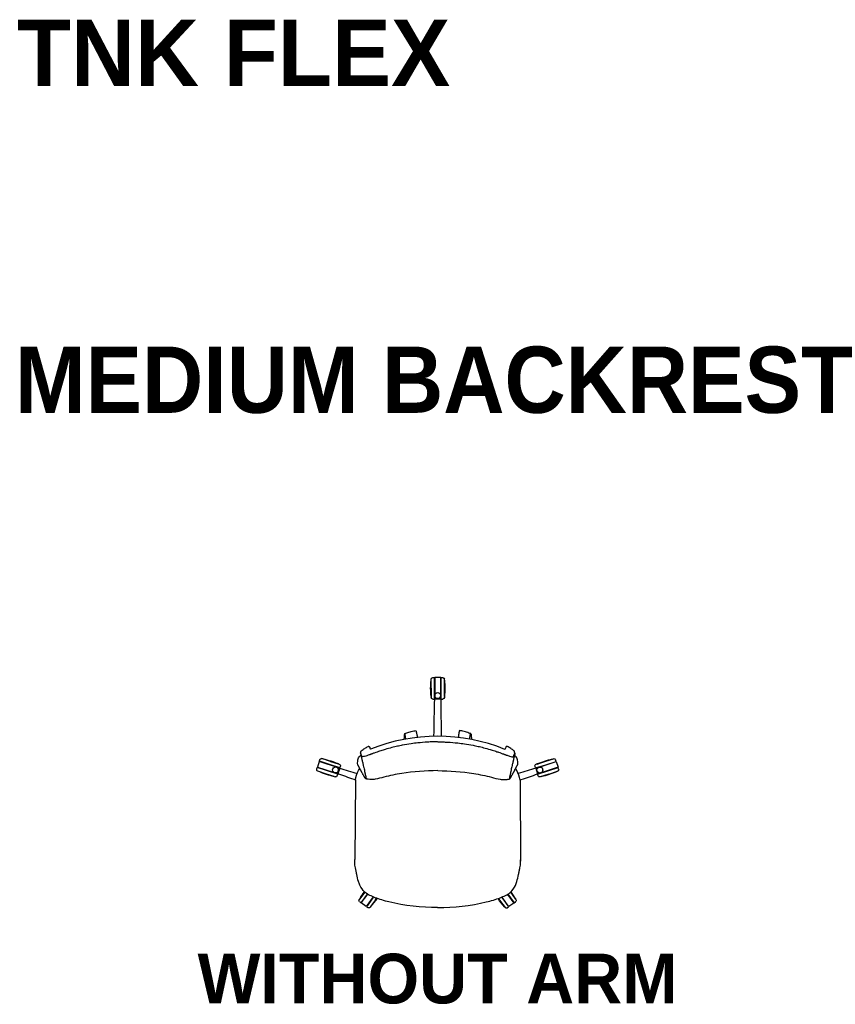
# Model space of a CAD drawing. Header units: metres. Extents: x 2.1 to 15.9, y -7.2 to 0.
# Tile 4 of 18: x 2.1 to 4.6, y -3 to 0. Entities that reach past the tile are written whole.
import ezdxf

# ---------------------------------------------------------------- set-up
doc = ezdxf.new("R2010")
doc.units = ezdxf.units.M
doc.header["$MEASUREMENT"] = 0
doc.layers.add('72_AIX_TNKFLEX_D2_ANY', color=251, linetype='Continuous')
doc.layers.add('72_EGR_BASE_TEXT', color=7, linetype='Continuous')
doc.styles.add('X3G_ENTITY_111E4', font='Montserrat-Bold.ttf', dxfattribs={"height": 0.2})
doc.styles.add('X3G_ENTITY_11274', font='Montserrat-Bold.ttf', dxfattribs={"height": 0.15})
doc.styles.add('X3G_ENTITY_9B', font='Montserrat-Bold.ttf', dxfattribs={"height": 0.2})

# ---------------------------------------------------------------- blocks, each defined once
blk = doc.blocks.new('72_AIX_TNKFLEX_D2_FRLEX_SIN_BRAZOS')
at = {"layer": '72_AIX_TNKFLEX_D2_ANY'}
for p, q in [((-0.0197, 0.6613), (-0.0197, 0.6888)), ((-0.0197, 0.6613), (-0.0197, 0.686)), ((-0.0147, 0.6938), (-0.0097, 0.6938)), ((-0.0097, 0.6613), (-0.0097, 0.6938)), ((0.0093, 0.6938), (-0.0087, 0.6938)), ((-0.0087, 0.6938), (-0.0087, 0.6441)), ((0.0093, 0.6419), (0.0093, 0.6938)), ((0.0103, 0.6613), (0.0103, 0.6938)), ((0.0103, 0.6938), (0.0153, 0.6938)), ((0.0203, 0.6613), (0.0203, 0.6888)), ((0.0203, 0.6613), (0.0203, 0.686)), ((-0.0197, 0.6613), (-0.0197, 0.6338)), ((-0.0197, 0.6365), (-0.0197, 0.6613)), ((-0.0097, 0.6408), (-0.0097, 0.6613)), ((0.0103, 0.6288), (0.0103, 0.6613)), ((0.0203, 0.6613), (0.0203, 0.6338)), ((0.0203, 0.6365), (0.0203, 0.6613)), ((-0.0147, 0.6288), (-0.0097, 0.6288)), ((-0.0097, 0.6394), (-0.0097, 0.6408)), ((-0.0097, 0.6385), (-0.0097, 0.6394)), ((-0.0097, 0.6288), (-0.0097, 0.6385)), ((-0.0087, 0.6441), (-0.0087, 0.6393)), ((-0.0087, 0.6393), (-0.0087, 0.6288)), ((0.009, 0.6288), (-0.0087, 0.6288)), ((0.0093, 0.6288), (0.009, 0.6288)), ((0.0093, 0.6393), (0.0093, 0.6419)), ((0.0093, 0.6389), (0.0093, 0.6393)), ((0.0093, 0.6389), (0.0093, 0.6389)), ((0.0093, 0.6374), (0.0093, 0.6389)), ((0.0093, 0.6288), (0.0093, 0.6374)), ((0.0103, 0.6288), (0.0153, 0.6288)), ((-0.3569, 0.4413), (-0.3554, 0.4461)), ((-0.3229, 0.4408), (-0.3491, 0.4493)), ((-0.3229, 0.4408), (-0.3465, 0.4484)), ((0.3233, 0.4404), (0.3495, 0.4489)), ((0.3233, 0.4404), (0.3469, 0.4481)), ((0.3573, 0.4409), (0.3558, 0.4457)), ((-0.3647, 0.4175), (-0.3631, 0.4223)), ((-0.3322, 0.4122), (-0.3631, 0.4223)), ((-0.3573, 0.4404), (-0.3628, 0.4232)), ((-0.3628, 0.4232), (-0.3155, 0.4078)), ((-0.2966, 0.4207), (-0.3573, 0.4404)), ((-0.326, 0.4313), (-0.3569, 0.4413)), ((-0.2951, 0.4212), (-0.326, 0.4313)), ((-0.3229, 0.4408), (-0.2968, 0.4323)), ((-0.2994, 0.4331), (-0.3229, 0.4408)), ((-0.2954, 0.4203), (-0.301, 0.4032)), ((-0.2954, 0.4203), (-0.2966, 0.4207)), ((-0.2951, 0.4212), (-0.2936, 0.426)), ((0.2955, 0.4209), (0.2939, 0.4257)), ((0.2955, 0.4209), (0.3264, 0.4309)), ((0.2958, 0.42), (0.297, 0.4203)), ((0.2958, 0.42), (0.3013, 0.4028)), ((0.297, 0.4203), (0.2995, 0.4212)), ((0.3233, 0.4404), (0.2972, 0.432)), ((0.2995, 0.4212), (0.3058, 0.4232)), ((0.2998, 0.4328), (0.3233, 0.4404)), ((0.3058, 0.4232), (0.3098, 0.4245)), ((0.3098, 0.4245), (0.3576, 0.44)), ((0.3632, 0.4229), (0.3158, 0.4075)), ((0.3264, 0.4309), (0.3573, 0.4409)), ((0.3326, 0.4119), (0.3635, 0.4219)), ((0.3576, 0.44), (0.3632, 0.4229)), ((0.365, 0.4172), (0.3635, 0.4219)), ((-0.3353, 0.4027), (-0.3615, 0.4112)), ((-0.3353, 0.4027), (-0.3588, 0.4104)), ((-0.3353, 0.4027), (-0.3092, 0.3942)), ((-0.3118, 0.3951), (-0.3353, 0.4027)), ((-0.3013, 0.4022), (-0.3322, 0.4122)), ((-0.3155, 0.4078), (-0.3136, 0.4072)), ((-0.3135, 0.4072), (-0.3135, 0.4072)), ((-0.3135, 0.4072), (-0.311, 0.4064)), ((-0.311, 0.4064), (-0.3105, 0.4063)), ((-0.3105, 0.4063), (-0.3102, 0.4061)), ((-0.3102, 0.4061), (-0.301, 0.4032)), ((-0.3029, 0.3974), (-0.3013, 0.4022)), ((0.3105, 0.4058), (0.3013, 0.4028)), ((0.3016, 0.4019), (0.3326, 0.4119)), ((0.3032, 0.3971), (0.3016, 0.4019)), ((0.3356, 0.4024), (0.3095, 0.3939)), ((0.3109, 0.4059), (0.3105, 0.4058)), ((0.3113, 0.4061), (0.3109, 0.4059)), ((0.3139, 0.4069), (0.3113, 0.4061)), ((0.3121, 0.3948), (0.3356, 0.4024)), ((0.3158, 0.4075), (0.3139, 0.4069)), ((0.3139, 0.4069), (0.3139, 0.4069)), ((0.3356, 0.4024), (0.3618, 0.4109)), ((0.3356, 0.4024), (0.3592, 0.41)), ((-0.2483, 0.3848), (-0.2499, 0.1443)), ((0.2486, 0.3845), (0.2499, 0.1396)), ((-0.2202, 0.0464), (-0.2364, 0.0241)), ((-0.2202, 0.0464), (-0.2348, 0.0264)), ((-0.2121, 0.0405), (-0.2313, 0.0142)), ((-0.2305, 0.0136), (-0.2112, 0.0401)), ((-0.2202, 0.0464), (-0.2201, 0.0466)), ((-0.2201, 0.0466), (-0.2202, 0.0464)), ((-0.1948, 0.032), (-0.2159, 0.003)), ((-0.212, 0.0406), (-0.2121, 0.0405)), ((-0.1939, 0.0316), (-0.196, 0.0287)), ((0.1932, 0.0311), (0.1952, 0.0283)), ((0.2151, 0.0026), (0.1941, 0.0315)), ((0.2106, 0.0395), (0.2297, 0.0131)), ((0.2114, 0.04), (0.2305, 0.0137)), ((0.2195, 0.0459), (0.2195, 0.0459)), ((0.2195, 0.0459), (0.2356, 0.0236)), ((0.2195, 0.0459), (0.2195, 0.0459)), ((0.2195, 0.0459), (0.234, 0.0259)), ((-0.2353, 0.0172), (-0.2313, 0.0142)), ((-0.2159, 0.003), (-0.2305, 0.0136)), ((-0.196, 0.0287), (-0.2151, 0.0024)), ((-0.2151, 0.0024), (-0.2111, -0.0005)), ((-0.1879, 0.0228), (-0.2041, 0.0006)), ((-0.1879, 0.0228), (-0.2025, 0.0028)), ((-0.1879, 0.0228), (-0.1842, 0.0279)), ((-0.1842, 0.0279), (-0.1879, 0.0228)), ((0.1871, 0.0224), (0.1835, 0.0274)), ((0.1835, 0.0274), (0.1871, 0.0224)), ((0.1871, 0.0224), (0.2033, 0.0002)), ((0.1871, 0.0224), (0.2016, 0.0024)), ((0.1952, 0.0283), (0.2143, 0.002)), ((0.2102, -0.0009), (0.2143, 0.002)), ((0.2297, 0.0131), (0.2151, 0.0026)), ((0.2305, 0.0137), (0.2345, 0.0167))]:
    blk.add_line(p, q, dxfattribs=at)
for centre in [(0.0003, 0.6393, -0.005), (-0.3082, 0.415, -0.005), (0.3086, 0.4146, -0.005)]:
    blk.add_circle(centre, 0.009, dxfattribs=at)
at = {"layer": '72_AIX_TNKFLEX_D2_ANY', "extrusion": (0, 0, -1)}
for centre, radius, start, end in [((-0.184, 0.6613), 0.2051, 353.0707, 6.9293), ((0.0147, 0.6888), 0.005, 360, 90), ((-0.0153, 0.6888), 0.005, 90, 180), ((0.1833, 0.6613), 0.2051, 173.0707, 186.9293), ((0.0147, 0.6338), 0.005, 270, 0), ((-0.0153, 0.6338), 0.005, 180, 270), ((0.3506, 0.4445), 0.005, 18, 108), ((0.3859, 0.2471), 0.2051, 101.0707, 114.9293), ((-0.3861, 0.2467), 0.2051, 65.1304, 78.989), ((-0.351, 0.4441), 0.005, 72.0597, 162.0597), ((0.3599, 0.416), 0.005, 288, 18), ((0.2983, 0.4275), 0.005, 108, 198), ((-0.2987, 0.4272), 0.005, 342.0597, 72.0597), ((-0.3603, 0.4156), 0.005, 162.0597, 252.0597), ((0.2724, 0.5964), 0.2051, 281.0707, 294.9293), ((0.3076, 0.399), 0.005, 198, 288), ((-0.3079, 0.3987), 0.005, 252.0597, 342.0597), ((-0.2729, 0.5961), 0.2051, 245.1304, 258.989), ((0.0556, -0.0735), 0.2051, 29.1304, 36.1872), ((-0.0546, -0.0736), 0.2051, 144.0155, 150.989), ((0.2324, 0.0212), 0.005, 306.0597, 36.0597), ((0.2081, 0.0035), 0.005, 216.0597, 306.0597), ((0.3525, 0.1427), 0.2051, 214.1994, 222.989), ((-0.352, 0.1419), 0.2051, 317.1304, 325.9047), ((-0.2073, 0.0031), 0.005, 234.0597, 324.0597), ((-0.2316, 0.0207), 0.005, 144.0597, 234.0597)]:
    blk.add_arc(centre, radius, start, end, dxfattribs=at)
at = {"layer": '72_AIX_TNKFLEX_D2_ANY'}
for centre, radius, start, end in [((0.0003, 0.6393), 0.009, 341.4426, 353.0124), ((0.0003, 0.6393), 0.009, 360, 10.5314), ((0.0003, 0.6393), 0.009, 356.8248, 0), ((0.0003, 0.6393), 0.009, 353.1052, 356.7553), ((0, -0.021), 0.5378, 67.8316, 112.1087), ((-0.3082, 0.415), 0.009, 254.3163, 60.4857), ((0.3086, 0.4146), 0.009, 286.3175, 107.9403), ((-0.3082, 0.415), 0.009, 253.6228, 254.3163), ((0.3086, 0.4146), 0.009, 285.624, 286.3175)]:
    blk.add_arc(centre, radius, start, end, dxfattribs=at)
for centre, major_axis, ratio, start_param, end_param in [((0.0003, 0.6393), (0.00853, -0.00287), 0.000279, 0, 0.001114), ((0.0004, 0.6393), (0.00882, 0.00164), 0.000043, 0, 0.000172), ((0.0003, 0.6393), (0.00899, -0.00051), 0.000303, 0, 0.001213), ((0.0003, 0.6393), (0.00893, -0.00109), 0.000405, 0, 0.001618), ((-0.2079, 0.4821), (0.003, 0.00034), 0.996355, 0.235657, 0.325678), ((-0.1915, 0.479), (-0.00085, 0.00288), 0.000095, 0.000003, 0.004774), ((0.2057, 0.476), (-0.00279, 0.00112), 0.995715, -0.01381, 0.027282), ((-0.2162, 0.4562), (0.00215, 0.00194), 0.00011, 0, 0.000468), ((-0.1743, 0.4633), (-0.00353, 0.00718), 0.106196, -0.034288, 0), ((-0.3082, 0.415), (0.00443, 0.00783), 0.000717, 0, 0.002868), ((0.2296, 0.0755), (0.00751, -0.00274), 0.000101, 0, 0.000895), ((0.145, 0.0244), (0.00191, -0.00777), 0.00003, 0, 0.000972)]:
    blk.add_ellipse(centre, major_axis=major_axis, ratio=ratio, start_param=start_param, end_param=end_param, dxfattribs=at)
at = {"layer": '72_AIX_TNKFLEX_D2_ANY', "extrusion": (0, 0, -1)}
for centre, major_axis, ratio, start_param, end_param in [((-0.2053, 0.4762), (0.00279, 0.00111), 0.995715, -0.01381, 0.027282), ((0.1919, 0.4788), (0.00086, 0.00287), 0.000095, 0.000003, 0.004774), ((0.2083, 0.4819), (-0.003, 0.00034), 0.996355, 0.235657, 0.325678), ((0.1747, 0.4631), (0.00354, 0.00717), 0.106196, -0.034288, 0), ((0.2166, 0.4559), (-0.00215, 0.00194), 0.00011, 0, 0.000468), ((-0.2296, 0.0757), (-0.00752, -0.00274), 0.000101, 0, 0.000895), ((-0.145, 0.0245), (-0.00192, -0.00777), 0.00003, 0, 0.000972)]:
    blk.add_ellipse(centre, major_axis=major_axis, ratio=ratio, start_param=start_param, end_param=end_param, dxfattribs=at)
at = {"layer": '72_AIX_TNKFLEX_D2_ANY'}
for points in [[(-0.0111, 0.5168), (-0.0105, 0.5545), (-0.0098, 0.5921), (-0.0087, 0.6288)], [(-0.0092, 0.6298), (-0.0092, 0.6298), (-0.0092, 0.6298), (-0.0092, 0.6298)], [(0.009, 0.6298), (0.009, 0.6298), (0.009, 0.6298), (0.009, 0.6298)], [(0.0093, 0.6288), (0.0097, 0.5921), (0.0103, 0.5545), (0.011, 0.5168)], [(-0.0623, 0.5189), (-0.0622, 0.5187), (-0.0622, 0.5185), (-0.0622, 0.5182)], [(0.0627, 0.5188), (0.0627, 0.5186), (0.0627, 0.5184), (0.0626, 0.5182)], [(-0.2298, 0.4731), (-0.2267, 0.4755), (-0.2235, 0.4779), (-0.2202, 0.48)], [(-0.2202, 0.48), (-0.2168, 0.4821), (-0.2134, 0.4842), (-0.2099, 0.486)], [(-0.2051, 0.4833), (-0.2046, 0.4822), (-0.2039, 0.4807), (-0.2032, 0.479)], [(-0.2032, 0.479), (-0.203, 0.4785), (-0.2028, 0.4779), (-0.2025, 0.4774)], [(-0.1924, 0.4818), (-0.1924, 0.4818), (-0.1924, 0.4818), (-0.1924, 0.4818)], [(0.1928, 0.4816), (0.1928, 0.4816), (0.1928, 0.4816), (0.1928, 0.4816)], [(0.2036, 0.4788), (0.2034, 0.4783), (0.2032, 0.4777), (0.2029, 0.4772)], [(0.2055, 0.4831), (0.205, 0.482), (0.2043, 0.4805), (0.2036, 0.4788)], [(0.2206, 0.4798), (0.2172, 0.4819), (0.2139, 0.484), (0.2103, 0.4858)], [(0.2302, 0.4728), (0.2271, 0.4753), (0.224, 0.4776), (0.2206, 0.4798)], [(-0.2329, 0.4662), (-0.2325, 0.4663), (-0.2322, 0.4664), (-0.2322, 0.4664)], [(0.2333, 0.466), (0.2329, 0.4661), (0.2326, 0.4662), (0.2326, 0.4662)], [(-0.2969, 0.4207), (-0.2969, 0.4207), (-0.2969, 0.4207), (-0.2969, 0.4207)], [(-0.2954, 0.4203), (-0.2789, 0.4152), (-0.2609, 0.4097), (-0.2429, 0.4042)], [(-0.2413, 0.4319), (-0.2415, 0.4345), (-0.2419, 0.437), (-0.2407, 0.4455)], [(-0.2412, 0.4318), (-0.2412, 0.4318), (-0.2413, 0.4319), (-0.2413, 0.4319)], [(-0.2411, 0.4313), (-0.2412, 0.4314), (-0.2412, 0.4316), (-0.2412, 0.4318)], [(-0.2409, 0.4305), (-0.241, 0.4308), (-0.2411, 0.431), (-0.2411, 0.4313)], [(-0.2406, 0.43), (-0.2407, 0.4302), (-0.2408, 0.4304), (-0.2409, 0.4305)], [(-0.2407, 0.4455), (-0.2407, 0.4455), (-0.2407, 0.4455), (-0.2407, 0.4455)], [(-0.2405, 0.4299), (-0.2405, 0.4299), (-0.2405, 0.4299), (-0.2406, 0.43)], [(-0.2401, 0.4292), (-0.2402, 0.4294), (-0.2404, 0.4296), (-0.2405, 0.4299)], [(-0.2395, 0.4283), (-0.2397, 0.4286), (-0.2399, 0.4289), (-0.2401, 0.4292)], [(-0.2392, 0.4279), (-0.2393, 0.428), (-0.2394, 0.4282), (-0.2395, 0.4283)], [(-0.2388, 0.4272), (-0.2389, 0.4274), (-0.239, 0.4276), (-0.2392, 0.4279)], [(-0.2384, 0.4266), (-0.2385, 0.4268), (-0.2386, 0.427), (-0.2388, 0.4272)], [(-0.2384, 0.4265), (-0.2384, 0.4265), (-0.2384, 0.4266), (-0.2384, 0.4266)], [(-0.238, 0.4258), (-0.2381, 0.426), (-0.2382, 0.4263), (-0.2384, 0.4265)], [(-0.2376, 0.4251), (-0.2377, 0.4253), (-0.2379, 0.4256), (-0.238, 0.4258)], [(-0.2375, 0.4248), (-0.2375, 0.4249), (-0.2376, 0.425), (-0.2376, 0.4251)], [(-0.2373, 0.4244), (-0.2374, 0.4246), (-0.2374, 0.4247), (-0.2375, 0.4248)], [(-0.2367, 0.4231), (-0.2369, 0.4235), (-0.2371, 0.424), (-0.2373, 0.4244)], [(-0.2363, 0.4223), (-0.2364, 0.4226), (-0.2365, 0.4228), (-0.2367, 0.4231)], [(-0.2358, 0.4213), (-0.236, 0.4216), (-0.2362, 0.422), (-0.2363, 0.4223)], [(0.2362, 0.4211), (0.2364, 0.4214), (0.2365, 0.4217), (0.2367, 0.4221)], [(0.2367, 0.4221), (0.2368, 0.4223), (0.2369, 0.4226), (0.237, 0.4228)], [(0.237, 0.4228), (0.2372, 0.4233), (0.2374, 0.4237), (0.2377, 0.4242)], [(0.2377, 0.4242), (0.2377, 0.4243), (0.2378, 0.4244), (0.2379, 0.4246)], [(0.2379, 0.4246), (0.2379, 0.4247), (0.2379, 0.4248), (0.238, 0.4249)], [(0.238, 0.4249), (0.2381, 0.4251), (0.2382, 0.4253), (0.2383, 0.4256)], [(0.2383, 0.4256), (0.2385, 0.4258), (0.2386, 0.426), (0.2387, 0.4262)], [(0.2387, 0.4262), (0.2387, 0.4263), (0.2388, 0.4263), (0.2388, 0.4263)], [(0.2388, 0.4263), (0.2389, 0.4265), (0.239, 0.4267), (0.2391, 0.4269)], [(0.2391, 0.4269), (0.2393, 0.4272), (0.2394, 0.4274), (0.2396, 0.4276)], [(0.2396, 0.4276), (0.2397, 0.4278), (0.2397, 0.4279), (0.2398, 0.4281)], [(0.2398, 0.4281), (0.24, 0.4283), (0.2402, 0.4286), (0.2404, 0.4289)], [(0.2404, 0.4289), (0.2406, 0.4292), (0.2407, 0.4294), (0.2409, 0.4296)], [(0.2409, 0.4297), (0.241, 0.4299), (0.2411, 0.4301), (0.2412, 0.4303)], [(0.2409, 0.4296), (0.2409, 0.4296), (0.2409, 0.4297), (0.2409, 0.4297)], [(0.2416, 0.4317), (0.2419, 0.4342), (0.2422, 0.4367), (0.2411, 0.4452)], [(0.2411, 0.4452), (0.2411, 0.4452), (0.2411, 0.4452), (0.2411, 0.4452)], [(0.2412, 0.4303), (0.2413, 0.4305), (0.2414, 0.4308), (0.2415, 0.431)], [(0.2415, 0.431), (0.2415, 0.4312), (0.2416, 0.4314), (0.2416, 0.4315)], [(0.2416, 0.4315), (0.2416, 0.4316), (0.2416, 0.4316), (0.2416, 0.4317)], [(0.2958, 0.42), (0.2792, 0.4149), (0.2612, 0.4095), (0.2432, 0.404)], [(0.2972, 0.4204), (0.2972, 0.4204), (0.2972, 0.4204), (0.2972, 0.4204)], [(-0.2522, 0.3861), (-0.269, 0.3919), (-0.2857, 0.3977), (-0.301, 0.4032)], [(0.2525, 0.3859), (0.2693, 0.3916), (0.2861, 0.3974), (0.3013, 0.4028)], [(0.3087, 0.4052), (0.3087, 0.4052), (0.3087, 0.4052), (0.3087, 0.4052)], [(-0.2485, 0.3848), (-0.2497, 0.3853), (-0.251, 0.3857), (-0.2522, 0.3861)], [(-0.2483, 0.3848), (-0.2484, 0.3848), (-0.2484, 0.3848), (-0.2485, 0.3848)], [(0.2486, 0.3845), (0.2487, 0.3845), (0.2487, 0.3846), (0.2488, 0.3846)], [(0.2488, 0.3846), (0.25, 0.385), (0.2513, 0.3854), (0.2525, 0.3859)], [(-0.2498, 0.1355), (-0.2498, 0.1384), (-0.2499, 0.1414), (-0.2499, 0.1443)], [(-0.2482, 0.1196), (-0.2493, 0.1248), (-0.2498, 0.1301), (-0.2498, 0.1355)], [(0.2483, 0.1194), (0.2494, 0.1245), (0.2499, 0.1299), (0.2499, 0.1352)], [(0.2499, 0.1352), (0.2499, 0.1382), (0.2499, 0.1411), (0.2499, 0.1441)], [(-0.2371, 0.073), (-0.2378, 0.0747), (-0.2384, 0.0765), (-0.2389, 0.0784)], [(-0.2389, 0.0784), (-0.2389, 0.0784), (-0.2389, 0.0784), (-0.2389, 0.0784)], [(0.2371, 0.0727), (0.2378, 0.0745), (0.2384, 0.0763), (0.2389, 0.0781)], [(0.2389, 0.0781), (0.2389, 0.0781), (0.2389, 0.0781), (0.2389, 0.0781)], [(-0.1887, 0.0295), (-0.1915, 0.0306), (-0.1944, 0.0317), (-0.1971, 0.0329)], [(0.1886, 0.0293), (0.1915, 0.0304), (0.1943, 0.0315), (0.1971, 0.0327)], [(-0.1469, 0.0167), (-0.1613, 0.0203), (-0.1756, 0.0246), (-0.1887, 0.0295)], [(-0.1887, 0.0295), (-0.1887, 0.0295), (-0.1887, 0.0295), (-0.1887, 0.0295)], [(-0.0001, 0), (-0.0494, 0.0001), (-0.0994, 0.005), (-0.1469, 0.0167)], [(0, 0), (0.0493, 0), (0.0994, 0.0049), (0.1469, 0.0166)], [(0.1469, 0.0166), (0.1613, 0.0201), (0.1755, 0.0244), (0.1886, 0.0293)], [(0.1886, 0.0293), (0.1886, 0.0293), (0.1886, 0.0293), (0.1886, 0.0293)]]:
    blk.add_open_spline(points, degree=3, dxfattribs=at)
for points, knots in [([(-0.0986, 0.5233), (-0.0987, 0.5234), (-0.099, 0.5246), (-0.0997, 0.5251), (-0.1007, 0.5208), (-0.1014, 0.5133), (-0.1017, 0.5077), (-0.1018, 0.507)], [142.432089, 142.432089, 142.432089, 142.432089, 145.030745, 167.34887, 191.841294, 220.533115, 224.400806, 224.400806, 224.400806, 224.400806]), ([(-0.0994, 0.5246), (-0.0974, 0.5253), (-0.0954, 0.5259), (-0.0912, 0.5273), (-0.0891, 0.528), (-0.0821, 0.5302), (-0.0772, 0.5316), (-0.07, 0.5333), (-0.0679, 0.5337), (-0.0657, 0.534)], [0, 0, 0, 0, 0.00633567, 0.00633567, 0.01349146, 0.01349146, 0.02978368, 0.02978368, 0.03638422, 0.03638422, 0.03638422, 0.03638422]), ([(-0.0964, 0.508), (-0.0964, 0.5083), (-0.0966, 0.5104), (-0.0969, 0.5142), (-0.0975, 0.5186), (-0.0981, 0.5212), (-0.0985, 0.5227), (-0.0986, 0.5233)], [59.457011, 59.457011, 59.457011, 59.457011, 64.275446, 91.314614, 112.775044, 130.889517, 142.432089, 142.432089, 142.432089, 142.432089]), ([(-0.0655, 0.5337), (-0.0651, 0.5324), (-0.0648, 0.531), (-0.0641, 0.528), (-0.0638, 0.5264), (-0.0633, 0.5238), (-0.0631, 0.5229), (-0.0627, 0.5209), (-0.0625, 0.5199), (-0.0623, 0.5189)], [0, 0, 0, 0, 0.00430464, 0.00430464, 0.0095042, 0.0095042, 0.01246603, 0.01246603, 0.01558511, 0.01558511, 0.01558511, 0.01558511]), ([(-0.0622, 0.5182), (-0.0621, 0.5169), (-0.062, 0.5157), (-0.0619, 0.5142), (-0.0619, 0.5137), (-0.0619, 0.5132)], [0, 0, 0, 0, 0.004827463, 0.004827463, 0.00725176, 0.00725176, 0.00725176, 0.00725176]), ([(0.0626, 0.5182), (0.0625, 0.5169), (0.0625, 0.5157), (0.0624, 0.5141), (0.0624, 0.5136), (0.0623, 0.5131)], [0, 0, 0, 0, 0.004827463, 0.004827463, 0.00725176, 0.00725176, 0.00725176, 0.00725176]), ([(0.066, 0.5337), (0.0656, 0.5323), (0.0652, 0.5309), (0.0646, 0.5279), (0.0642, 0.5263), (0.0637, 0.5238), (0.0635, 0.5228), (0.0632, 0.5209), (0.0629, 0.5198), (0.0627, 0.5188)], [0, 0, 0, 0, 0.00430464, 0.00430464, 0.0095042, 0.0095042, 0.01246603, 0.01246603, 0.01558511, 0.01558511, 0.01558511, 0.01558511]), ([(0.0999, 0.5245), (0.0979, 0.5251), (0.0959, 0.5258), (0.0917, 0.5272), (0.0895, 0.5279), (0.0826, 0.5301), (0.0777, 0.5315), (0.0705, 0.5332), (0.0683, 0.5336), (0.0662, 0.5339)], [0, 0, 0, 0, 0.00633567, 0.00633567, 0.01349146, 0.01349146, 0.02978368, 0.02978368, 0.03638422, 0.03638422, 0.03638422, 0.03638422]), ([(0.0969, 0.5079), (0.0969, 0.5082), (0.0971, 0.5103), (0.0974, 0.5141), (0.098, 0.5185), (0.0985, 0.5211), (0.0989, 0.5226), (0.0991, 0.5232)], [59.457011, 59.457011, 59.457011, 59.457011, 64.275446, 91.314614, 112.775044, 130.889517, 142.432089, 142.432089, 142.432089, 142.432089]), ([(0.0991, 0.5232), (0.0991, 0.5233), (0.0995, 0.5245), (0.1002, 0.5249), (0.1012, 0.5207), (0.1018, 0.5132), (0.1022, 0.5076), (0.1022, 0.5069)], [142.432089, 142.432089, 142.432089, 142.432089, 145.030745, 167.34887, 191.841294, 220.533115, 224.400806, 224.400806, 224.400806, 224.400806]), ([(0, 0.4998), (-0.0051, 0.4998), (-0.0101, 0.4997), (-0.0202, 0.4995), (-0.0252, 0.4993), (-0.0403, 0.4984), (-0.0503, 0.4976), (-0.0669, 0.4958), (-0.0736, 0.4949), (-0.0891, 0.4927), (-0.0979, 0.4912), (-0.109, 0.489), (-0.1113, 0.4885), (-0.119, 0.4869), (-0.1243, 0.4857), (-0.1323, 0.4838), (-0.1352, 0.4831), (-0.1448, 0.4806), (-0.1515, 0.4787), (-0.1602, 0.4762), (-0.1623, 0.4755), (-0.1694, 0.4734), (-0.1741, 0.4718), (-0.1801, 0.4698), (-0.1815, 0.4693), (-0.1859, 0.4678), (-0.188, 0.4671), (-0.1925, 0.4654), (-0.1935, 0.4651), (-0.1966, 0.464), (-0.1974, 0.4637), (-0.1993, 0.4629), (-0.1999, 0.4627), (-0.2011, 0.4623), (-0.2016, 0.4621), (-0.2023, 0.4618), (-0.2025, 0.4617), (-0.2032, 0.4615), (-0.2035, 0.4614), (-0.2043, 0.4611), (-0.2047, 0.461), (-0.2056, 0.4606), (-0.2061, 0.4604), (-0.2102, 0.459), (-0.2135, 0.4579), (-0.2194, 0.4562), (-0.2219, 0.4556), (-0.2261, 0.4549), (-0.2272, 0.455), (-0.2278, 0.4552), (-0.2279, 0.4553), (-0.2281, 0.4554), (-0.2281, 0.4555), (-0.2282, 0.4556), (-0.2282, 0.4557), (-0.2283, 0.4559), (-0.2283, 0.4559), (-0.2284, 0.4562), (-0.2285, 0.4564), (-0.2287, 0.4567), (-0.2287, 0.4569), (-0.229, 0.4574), (-0.229, 0.4576), (-0.2293, 0.4581), (-0.2293, 0.4583), (-0.2296, 0.459), (-0.2297, 0.4592), (-0.23, 0.4597), (-0.2301, 0.4599), (-0.2303, 0.4604), (-0.2304, 0.4607), (-0.2306, 0.4612), (-0.2307, 0.4615), (-0.2312, 0.4626), (-0.2313, 0.4627), (-0.2316, 0.4635), (-0.2317, 0.4636), (-0.2317, 0.4637), (-0.2317, 0.4638), (-0.2319, 0.464), (-0.2319, 0.4642), (-0.2321, 0.4645), (-0.2321, 0.4646), (-0.2322, 0.4647), (-0.2322, 0.4648), (-0.2323, 0.4651), (-0.2324, 0.4653), (-0.2325, 0.4656), (-0.2326, 0.4657), (-0.2327, 0.4659), (-0.2327, 0.466), (-0.2328, 0.4661), (-0.2328, 0.4661), (-0.2329, 0.4662), (-0.2329, 0.4662), (-0.2329, 0.4662)], [0, 0, 0, 0, 1.50937, 1.50937, 3.018978, 3.018978, 6.038004, 6.038004, 8.045457, 8.045457, 10.712137, 10.712137, 11.420549, 11.420549, 13.035432, 13.035432, 13.890466, 13.890466, 15.944462, 15.944462, 16.592115, 16.592115, 18.145057, 18.145057, 18.625496, 18.625496, 19.545294, 19.545294, 19.929127, 19.929127, 20.083587, 20.083587, 20.332505, 20.332505, 20.481961, 20.481961, 20.555937, 20.555937, 20.674625, 20.674625, 20.802945, 20.802945, 20.981274, 20.981274, 22.159526, 22.159526, 23.350819, 23.350819, 24.708465, 24.708465, 24.999973, 24.999973, 25.268137, 25.268137, 25.535132, 25.535132, 25.829695, 25.829695, 25.976508, 25.976508, 26.197146, 26.197146, 26.307723, 26.307723, 26.442054, 26.442054, 26.628782, 26.628782, 26.754446, 26.754446, 26.862409, 26.862409, 26.947367, 26.947367, 27.255971, 27.255971, 27.314444, 27.314444, 27.326285, 27.326285, 27.392939, 27.392939, 27.407587, 27.407587, 27.424536, 27.424536, 27.453364, 27.453364, 27.479842, 27.479842, 27.503219, 27.503219, 27.514778, 27.514778, 27.553711, 27.553711, 27.553711, 27.553711]), ([(-0.2099, 0.486), (-0.2095, 0.4862), (-0.2092, 0.4863), (-0.2086, 0.4864), (-0.2082, 0.4864), (-0.2077, 0.4863), (-0.2075, 0.4862), (-0.2071, 0.4861), (-0.207, 0.486), (-0.2066, 0.4858), (-0.2065, 0.4856), (-0.2062, 0.4854), (-0.2061, 0.4853), (-0.2058, 0.4849), (-0.2057, 0.4847), (-0.2054, 0.4841), (-0.2052, 0.4836), (-0.205, 0.4831)], [0, 0, 0, 0, 0.00109493, 0.00109493, 0.00207451, 0.00207451, 0.00296168, 0.00296168, 0.0039244, 0.0039244, 0.00525911, 0.00525911, 0.00726734, 0.00726734, 0.01168658, 0.01168658, 0.02429163, 0.02429163, 0.02429163, 0.02429163]), ([(-0.2099, 0.486), (-0.2099, 0.486), (-0.2099, 0.486), (-0.2099, 0.486), (-0.2099, 0.486), (-0.2099, 0.486), (-0.2099, 0.486)], [31.15404722, 31.15404722, 31.15404722, 31.15404722, 31.155339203, 31.155339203, 31.155339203, 31.155339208, 31.155339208, 31.155339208, 31.155339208]), ([(0.0005, 0.4998), (0.0055, 0.4998), (0.0105, 0.4997), (0.0206, 0.4994), (0.0256, 0.4992), (0.0407, 0.4984), (0.0507, 0.4976), (0.0674, 0.4957), (0.074, 0.4949), (0.0895, 0.4926), (0.0983, 0.4911), (0.1094, 0.4889), (0.1118, 0.4884), (0.1194, 0.4868), (0.1247, 0.4856), (0.1328, 0.4836), (0.1356, 0.4829), (0.1452, 0.4805), (0.1519, 0.4786), (0.1606, 0.476), (0.1627, 0.4754), (0.1698, 0.4732), (0.1745, 0.4716), (0.1805, 0.4696), (0.1819, 0.4691), (0.1863, 0.4676), (0.1884, 0.4669), (0.1929, 0.4652), (0.194, 0.4649), (0.197, 0.4637), (0.1978, 0.4635), (0.1997, 0.4627), (0.2003, 0.4625), (0.2015, 0.462), (0.202, 0.4619), (0.2027, 0.4616), (0.2029, 0.4615), (0.2036, 0.4613), (0.2039, 0.4612), (0.2047, 0.4609), (0.2051, 0.4607), (0.206, 0.4604), (0.2065, 0.4602), (0.2106, 0.4588), (0.2139, 0.4577), (0.2198, 0.456), (0.2223, 0.4554), (0.2265, 0.4546), (0.2276, 0.4547), (0.2282, 0.455), (0.2283, 0.455), (0.2285, 0.4552), (0.2285, 0.4552), (0.2286, 0.4554), (0.2286, 0.4554), (0.2287, 0.4556), (0.2287, 0.4557), (0.2288, 0.456), (0.2289, 0.4561), (0.2291, 0.4565), (0.2291, 0.4566), (0.2294, 0.4572), (0.2294, 0.4573), (0.2297, 0.4578), (0.2297, 0.458), (0.23, 0.4588), (0.2301, 0.459), (0.2304, 0.4595), (0.2305, 0.4597), (0.2307, 0.4602), (0.2308, 0.4604), (0.231, 0.461), (0.2311, 0.4612), (0.2316, 0.4623), (0.2317, 0.4624), (0.232, 0.4632), (0.2321, 0.4634), (0.2321, 0.4635), (0.2322, 0.4635), (0.2323, 0.4638), (0.2323, 0.464), (0.2325, 0.4643), (0.2325, 0.4643), (0.2326, 0.4645), (0.2326, 0.4646), (0.2327, 0.4649), (0.2328, 0.465), (0.2329, 0.4653), (0.233, 0.4654), (0.2331, 0.4656), (0.2331, 0.4657), (0.2332, 0.4658), (0.2332, 0.4658), (0.2333, 0.4659), (0.2333, 0.466), (0.2333, 0.466)], [0, 0, 0, 0, 1.50937, 1.50937, 3.018978, 3.018978, 6.038004, 6.038004, 8.045457, 8.045457, 10.712137, 10.712137, 11.420549, 11.420549, 13.035432, 13.035432, 13.890466, 13.890466, 15.944462, 15.944462, 16.592115, 16.592115, 18.145057, 18.145057, 18.625496, 18.625496, 19.545294, 19.545294, 19.929127, 19.929127, 20.083587, 20.083587, 20.332505, 20.332505, 20.481961, 20.481961, 20.555937, 20.555937, 20.674625, 20.674625, 20.802945, 20.802945, 20.981274, 20.981274, 22.159526, 22.159526, 23.350819, 23.350819, 24.708465, 24.708465, 24.999973, 24.999973, 25.268137, 25.268137, 25.535132, 25.535132, 25.829695, 25.829695, 25.976508, 25.976508, 26.197146, 26.197146, 26.307723, 26.307723, 26.442054, 26.442054, 26.628782, 26.628782, 26.754446, 26.754446, 26.862409, 26.862409, 26.947367, 26.947367, 27.255971, 27.255971, 27.314444, 27.314444, 27.326285, 27.326285, 27.392939, 27.392939, 27.407587, 27.407587, 27.424536, 27.424536, 27.453364, 27.453364, 27.479842, 27.479842, 27.503219, 27.503219, 27.514778, 27.514778, 27.553711, 27.553711, 27.553711, 27.553711]), ([(0.2103, 0.4858), (0.21, 0.486), (0.2096, 0.4861), (0.209, 0.4862), (0.2087, 0.4862), (0.2082, 0.4861), (0.208, 0.486), (0.2076, 0.4859), (0.2074, 0.4858), (0.2071, 0.4855), (0.2069, 0.4854), (0.2066, 0.4852), (0.2065, 0.485), (0.2063, 0.4847), (0.2062, 0.4845), (0.2058, 0.4839), (0.2056, 0.4834), (0.2054, 0.4829)], [0, 0, 0, 0, 0.00109493, 0.00109493, 0.00207451, 0.00207451, 0.00296168, 0.00296168, 0.0039244, 0.0039244, 0.00525911, 0.00525911, 0.00726734, 0.00726734, 0.01168658, 0.01168658, 0.02429163, 0.02429163, 0.02429163, 0.02429163]), ([(0.2103, 0.4858), (0.2103, 0.4858), (0.2103, 0.4858), (0.2103, 0.4858), (0.2103, 0.4858), (0.2103, 0.4858), (0.2103, 0.4858)], [31.15404722, 31.15404722, 31.15404722, 31.15404722, 31.155339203, 31.155339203, 31.155339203, 31.155339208, 31.155339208, 31.155339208, 31.155339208]), ([(-0.2407, 0.4455), (-0.2405, 0.4474), (-0.2397, 0.4494), (-0.2374, 0.4535), (-0.2358, 0.4556), (-0.2332, 0.4582), (-0.2326, 0.4587), (-0.232, 0.4593)], [0, 0, 0, 0, 0.00900876, 0.00900876, 0.01811997, 0.01811997, 0.02084089, 0.02084089, 0.02084089, 0.02084089]), ([(-0.2329, 0.4662), (-0.2329, 0.4662), (-0.2329, 0.4662), (-0.233, 0.4662), (-0.233, 0.466), (-0.2329, 0.4655), (-0.2328, 0.465), (-0.2326, 0.4641), (-0.2325, 0.4637), (-0.2323, 0.4627), (-0.2321, 0.462), (-0.2318, 0.4607), (-0.2318, 0.4604), (-0.2316, 0.4599), (-0.2316, 0.4597), (-0.2315, 0.4592), (-0.2314, 0.4589), (-0.2311, 0.4575), (-0.231, 0.4571), (-0.2306, 0.4555), (-0.2305, 0.4549), (-0.2302, 0.4536), (-0.2301, 0.4532), (-0.2299, 0.4523), (-0.2298, 0.452), (-0.2295, 0.4509), (-0.2293, 0.4501), (-0.2287, 0.4475), (-0.2285, 0.4466), (-0.2281, 0.4449), (-0.2279, 0.4441), (-0.2273, 0.4415), (-0.2273, 0.4415), (-0.2263, 0.4372), (-0.2259, 0.4354), (-0.2251, 0.432), (-0.2248, 0.431), (-0.2233, 0.4246), (-0.2232, 0.4242), (-0.2222, 0.4199), (-0.2217, 0.4177), (-0.2211, 0.4154)], [27.553711, 27.553711, 27.553711, 27.553711, 27.557872, 27.557872, 27.625487, 27.625487, 27.705226, 27.705226, 27.742661, 27.742661, 27.819934, 27.819934, 27.845887, 27.845887, 27.859958, 27.859958, 27.889678, 27.889678, 27.980636, 27.980636, 28.062643, 28.062643, 28.108747, 28.108747, 28.142641, 28.142641, 28.208562, 28.208562, 28.242692, 28.242692, 28.275804, 28.275804, 28.342413, 28.342413, 28.396904, 28.396904, 28.430976, 28.430976, 28.497515, 28.497515, 28.570609, 28.570609, 28.570609, 28.570609]), ([(-0.2322, 0.4664), (-0.2319, 0.4677), (-0.2318, 0.4683), (-0.2316, 0.4692), (-0.2315, 0.4695), (-0.2314, 0.4701), (-0.2314, 0.4704), (-0.2313, 0.4707)], [0, 0, 0, 0, 0.001740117, 0.001740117, 0.002650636, 0.002650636, 0.003606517, 0.003606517, 0.003606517, 0.003606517]), ([(-0.2313, 0.4707), (-0.2313, 0.4709), (-0.2312, 0.4712), (-0.2309, 0.4718), (-0.2308, 0.4721), (-0.2303, 0.4726), (-0.2301, 0.4729), (-0.2298, 0.4731)], [0, 0, 0, 0, 0.001376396, 0.001376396, 0.002585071, 0.002585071, 0.003728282, 0.003728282, 0.003728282, 0.003728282]), ([(-0.2313, 0.4707), (-0.2313, 0.4707), (-0.2313, 0.4707), (-0.2313, 0.4707), (-0.2313, 0.4707), (-0.2313, 0.4707), (-0.2313, 0.4707)], [35.55275656, 35.55275656, 35.55275656, 35.55275656, 35.58255813, 35.58255813, 35.58255813, 35.58255888, 35.58255888, 35.58255888, 35.58255888]), ([(-0.2298, 0.4731), (-0.2298, 0.4731), (-0.2298, 0.4731), (-0.2298, 0.4731), (-0.2298, 0.4731), (-0.2298, 0.4731), (-0.2298, 0.4731)], [37.82206296, 37.82206296, 37.82206296, 37.82206296, 37.85586374, 37.85586374, 37.85586374, 37.8558644, 37.8558644, 37.8558644, 37.8558644]), ([(0.2333, 0.466), (0.2333, 0.466), (0.2333, 0.466), (0.2334, 0.4659), (0.2334, 0.4658), (0.2333, 0.4652), (0.2332, 0.4647), (0.233, 0.4638), (0.233, 0.4635), (0.2327, 0.4624), (0.2325, 0.4617), (0.2322, 0.4605), (0.2322, 0.4601), (0.232, 0.4597), (0.232, 0.4595), (0.2319, 0.459), (0.2318, 0.4586), (0.2315, 0.4572), (0.2314, 0.4569), (0.231, 0.4553), (0.2309, 0.4547), (0.2306, 0.4534), (0.2305, 0.453), (0.2303, 0.4521), (0.2302, 0.4517), (0.2299, 0.4507), (0.2297, 0.4498), (0.2291, 0.4473), (0.2289, 0.4464), (0.2285, 0.4447), (0.2283, 0.4439), (0.2277, 0.4413), (0.2277, 0.4413), (0.2267, 0.437), (0.2262, 0.4352), (0.2254, 0.4318), (0.2252, 0.4308), (0.2237, 0.4244), (0.2236, 0.4239), (0.2226, 0.4196), (0.2221, 0.4175), (0.2215, 0.4152)], [27.553711, 27.553711, 27.553711, 27.553711, 27.557872, 27.557872, 27.625487, 27.625487, 27.705226, 27.705226, 27.742661, 27.742661, 27.819934, 27.819934, 27.845887, 27.845887, 27.859958, 27.859958, 27.889678, 27.889678, 27.980636, 27.980636, 28.062643, 28.062643, 28.108747, 28.108747, 28.142641, 28.142641, 28.208562, 28.208562, 28.242692, 28.242692, 28.275804, 28.275804, 28.342413, 28.342413, 28.396904, 28.396904, 28.430976, 28.430976, 28.497515, 28.497515, 28.570609, 28.570609, 28.570609, 28.570609]), ([(0.2302, 0.4728), (0.2302, 0.4728), (0.2302, 0.4728), (0.2302, 0.4728), (0.2302, 0.4728), (0.2302, 0.4728), (0.2302, 0.4728)], [37.82206296, 37.82206296, 37.82206296, 37.82206296, 37.85586374, 37.85586374, 37.85586374, 37.8558644, 37.8558644, 37.8558644, 37.8558644]), ([(0.2317, 0.4704), (0.2317, 0.4707), (0.2316, 0.471), (0.2313, 0.4716), (0.2312, 0.4719), (0.2308, 0.4724), (0.2305, 0.4726), (0.2302, 0.4728)], [0, 0, 0, 0, 0.001376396, 0.001376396, 0.002585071, 0.002585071, 0.003728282, 0.003728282, 0.003728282, 0.003728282]), ([(0.2317, 0.4704), (0.2317, 0.4704), (0.2317, 0.4704), (0.2317, 0.4704), (0.2317, 0.4704), (0.2317, 0.4704), (0.2317, 0.4704)], [35.55275656, 35.55275656, 35.55275656, 35.55275656, 35.58255813, 35.58255813, 35.58255813, 35.58255888, 35.58255888, 35.58255888, 35.58255888]), ([(0.2326, 0.4662), (0.2323, 0.4675), (0.2322, 0.4681), (0.232, 0.4689), (0.232, 0.4692), (0.2318, 0.4698), (0.2318, 0.4701), (0.2317, 0.4704)], [0, 0, 0, 0, 0.001740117, 0.001740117, 0.002650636, 0.002650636, 0.003606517, 0.003606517, 0.003606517, 0.003606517]), ([(0.2411, 0.4452), (0.2408, 0.4472), (0.2401, 0.4492), (0.2378, 0.4533), (0.2362, 0.4554), (0.2336, 0.4579), (0.233, 0.4585), (0.2324, 0.4591)], [0, 0, 0, 0, 0.00900876, 0.00900876, 0.01811997, 0.01811997, 0.02084089, 0.02084089, 0.02084089, 0.02084089]), ([(-0.2483, 0.3848), (-0.2465, 0.3948), (-0.2432, 0.4047), (-0.2375, 0.4158), (-0.2363, 0.4178), (-0.2351, 0.4198)], [0.0104503, 0.0104503, 0.0104503, 0.0104503, 0.04094457, 0.04094457, 0.0480469, 0.0480469, 0.0480469, 0.0480469]), ([(-0.2211, 0.4154), (-0.2198, 0.4068), (-0.2193, 0.405), (-0.2187, 0.4025), (-0.2183, 0.4005), (-0.2179, 0.3989), (-0.2176, 0.3976), (-0.2173, 0.3966), (-0.2171, 0.3956), (-0.2169, 0.3946), (-0.2166, 0.3936), (-0.2164, 0.3925), (-0.2162, 0.3912), (-0.2161, 0.39), (-0.2161, 0.389), (-0.2163, 0.3885), (-0.2166, 0.3883), (-0.2171, 0.3885), (-0.2178, 0.3891), (-0.2186, 0.3901), (-0.2195, 0.3915), (-0.2206, 0.3932), (-0.2216, 0.3949), (-0.2225, 0.3964), (-0.2234, 0.3981), (-0.2246, 0.4004), (-0.2261, 0.4031), (-0.2273, 0.4054), (-0.2283, 0.4072), (-0.229, 0.4086), (-0.2297, 0.41), (-0.2305, 0.4113), (-0.2312, 0.4127), (-0.2319, 0.4141), (-0.2327, 0.4154), (-0.2335, 0.4168), (-0.2342, 0.4182), (-0.235, 0.4195), (-0.2355, 0.4206), (-0.2358, 0.4212), (-0.2358, 0.4213)], [0, 0, 0, 0, 0.062258, 0.097462, 0.132666, 0.16787, 0.185472, 0.203074, 0.220676, 0.238278, 0.25588, 0.273482, 0.308686, 0.34389, 0.379094, 0.414297, 0.449501, 0.484705, 0.519909, 0.555113, 0.590317, 0.625521, 0.660725, 0.678327, 0.695929, 0.731133, 0.766337, 0.801541, 0.819143, 0.836745, 0.854347, 0.871949, 0.889551, 0.907153, 0.924755, 0.942357, 0.959959, 0.97756, 0.995162, 1, 1, 1, 1]), ([(0.2215, 0.4152), (0.2201, 0.4066), (0.2197, 0.4048), (0.2191, 0.4023), (0.2186, 0.4003), (0.2182, 0.3987), (0.2179, 0.3973), (0.2177, 0.3963), (0.2174, 0.3953), (0.2172, 0.3943), (0.217, 0.3934), (0.2167, 0.3922), (0.2165, 0.391), (0.2164, 0.3897), (0.2164, 0.3888), (0.2166, 0.3883), (0.2169, 0.3881), (0.2174, 0.3883), (0.2181, 0.3889), (0.2189, 0.3899), (0.2198, 0.3912), (0.2209, 0.3929), (0.2219, 0.3947), (0.2228, 0.3962), (0.2237, 0.3979), (0.225, 0.4001), (0.2265, 0.4029), (0.2277, 0.4052), (0.2287, 0.407), (0.2294, 0.4084), (0.2301, 0.4097), (0.2308, 0.4111), (0.2315, 0.4125), (0.2323, 0.4138), (0.233, 0.4152), (0.2338, 0.4166), (0.2346, 0.4179), (0.2353, 0.4193), (0.2359, 0.4203), (0.2361, 0.4209), (0.2362, 0.4211)], [0, 0, 0, 0, 0.062258, 0.097462, 0.132666, 0.16787, 0.185472, 0.203074, 0.220676, 0.238278, 0.25588, 0.273482, 0.308686, 0.34389, 0.379094, 0.414297, 0.449501, 0.484705, 0.519909, 0.555113, 0.590317, 0.625521, 0.660725, 0.678327, 0.695929, 0.731133, 0.766337, 0.801541, 0.819143, 0.836745, 0.854347, 0.871949, 0.889551, 0.907153, 0.924755, 0.942357, 0.959959, 0.97756, 0.995162, 1, 1, 1, 1]), ([(0.2486, 0.3845), (0.2468, 0.3946), (0.2436, 0.4045), (0.2379, 0.4155), (0.2367, 0.4176), (0.2355, 0.4196)], [0.0104503, 0.0104503, 0.0104503, 0.0104503, 0.04094457, 0.04094457, 0.0480469, 0.0480469, 0.0480469, 0.0480469]), ([(0, 0.4129), (-0.0363, 0.4129), (-0.0727, 0.4101), (-0.1265, 0.4016), (-0.1444, 0.3979), (-0.1709, 0.3912), (-0.1796, 0.3882), (-0.1923, 0.3865), (-0.1962, 0.3862), (-0.2033, 0.3861), (-0.2067, 0.3863), (-0.2111, 0.387), (-0.2122, 0.3872), (-0.2145, 0.3877), (-0.2156, 0.388), (-0.2168, 0.3884)], [0, 0, 0, 0, 0.1086992, 0.1086992, 0.1636896, 0.1636896, 0.1909077, 0.1909077, 0.2023521, 0.2023521, 0.212436, 0.212436, 0.2161428, 0.2161428, 0.2198831, 0.2198831, 0.2198831, 0.2198831]), ([(0.0004, 0.4129), (0.0366, 0.4129), (0.073, 0.41), (0.1268, 0.4014), (0.1447, 0.3977), (0.1712, 0.391), (0.1799, 0.388), (0.1927, 0.3863), (0.1965, 0.386), (0.2037, 0.3859), (0.207, 0.3861), (0.2114, 0.3868), (0.2126, 0.387), (0.2149, 0.3875), (0.216, 0.3878), (0.2171, 0.3882)], [0, 0, 0, 0, 0.1086992, 0.1086992, 0.1636896, 0.1636896, 0.1909077, 0.1909077, 0.2023521, 0.2023521, 0.212436, 0.212436, 0.2161428, 0.2161428, 0.2198831, 0.2198831, 0.2198831, 0.2198831]), ([(-0.2389, 0.0784), (-0.241, 0.0855), (-0.2428, 0.0927), (-0.245, 0.1033), (-0.2457, 0.1069), (-0.247, 0.1136), (-0.2477, 0.1168), (-0.2482, 0.1196)], [0.00000283, 0.00000283, 0.00000283, 0.00000283, 0.02276695, 0.02276695, 0.03464784, 0.03464784, 0.04721104, 0.04721104, 0.04721104, 0.04721104]), ([(0.2389, 0.0781), (0.241, 0.0852), (0.2428, 0.0924), (0.2451, 0.103), (0.2458, 0.1066), (0.2471, 0.1134), (0.2477, 0.1166), (0.2483, 0.1194)], [0.00000283, 0.00000283, 0.00000283, 0.00000283, 0.02276695, 0.02276695, 0.03464784, 0.03464784, 0.04721104, 0.04721104, 0.04721104, 0.04721104]), ([(-0.1971, 0.0329), (-0.2075, 0.0374), (-0.2172, 0.0429), (-0.2299, 0.0571), (-0.2341, 0.0647), (-0.2371, 0.073)], [0, 0, 0, 0, 0.03746767, 0.03746767, 0.06650024, 0.06650024, 0.06650024, 0.06650024]), ([(0.1971, 0.0327), (0.2075, 0.0372), (0.2172, 0.0427), (0.2299, 0.0568), (0.2341, 0.0645), (0.2371, 0.0727)], [0, 0, 0, 0, 0.03746767, 0.03746767, 0.06650024, 0.06650024, 0.06650024, 0.06650024]), ([(-0.0001, 0.0005), (-0.0001, 0.0005), (-0.0001, 0.0005), (-0.0001, 0.0005), (-0.0001, 0.0005), (-0.0001, 0.0004)], [0, 0, 0, 0, 0.01552449, 0.01552449, 0.03104897, 0.03104897, 0.03104897, 0.03104897]), ([(-0.0001, 0.0005), (-0.0001, 0.0005), (-0.0001, 0.0005), (-0.0001, 0.0005), (-0.0001, 0.0005), (-0.0001, 0.0004)], [0, 0, 0, 0, 0.01552449, 0.01552449, 0.03104897, 0.03104897, 0.03104897, 0.03104897])]:
    blk.add_open_spline(points, degree=3, knots=knots, dxfattribs=at)
blk = doc.blocks.new('72aix_tnkflex26F4076BA9BE84FB2AEED7CD02CAEE449')
blk.add_blockref('72_AIX_TNKFLEX_D2_FRLEX_SIN_BRAZOS', (0.0001, -0.3147))

msp = doc.modelspace()

# ---------------------------------------------------------------- block references
at = {"color": 7}
msp.add_blockref('72aix_tnkflex26F4076BA9BE84FB2AEED7CD02CAEE449', (3.3524, -2.3642), dxfattribs=at)

# ---------------------------------------------------------------- texts
at = {"layer": '72_EGR_BASE_TEXT', "char_height": 0.2, "attachment_point": 1}
for s, insert, style in [('TNK FLEX', (2.0828, 0), 'X3G_ENTITY_9B'), ('MEDIUM BACKREST', (2.0761, -0.9864), 'X3G_ENTITY_111E4')]:
    msp.add_mtext(s, dxfattribs=dict(at, insert=insert, style=style))
at = {"layer": '72_EGR_BASE_TEXT', "color": 1, "true_color": 0xff0000, "insert": (3.3524, -2.8184), "char_height": 0.15, "attachment_point": 2, "style": 'X3G_ENTITY_11274'}
msp.add_mtext('WITHOUT ARM', dxfattribs=at)

doc.saveas('drawing.dxf')
